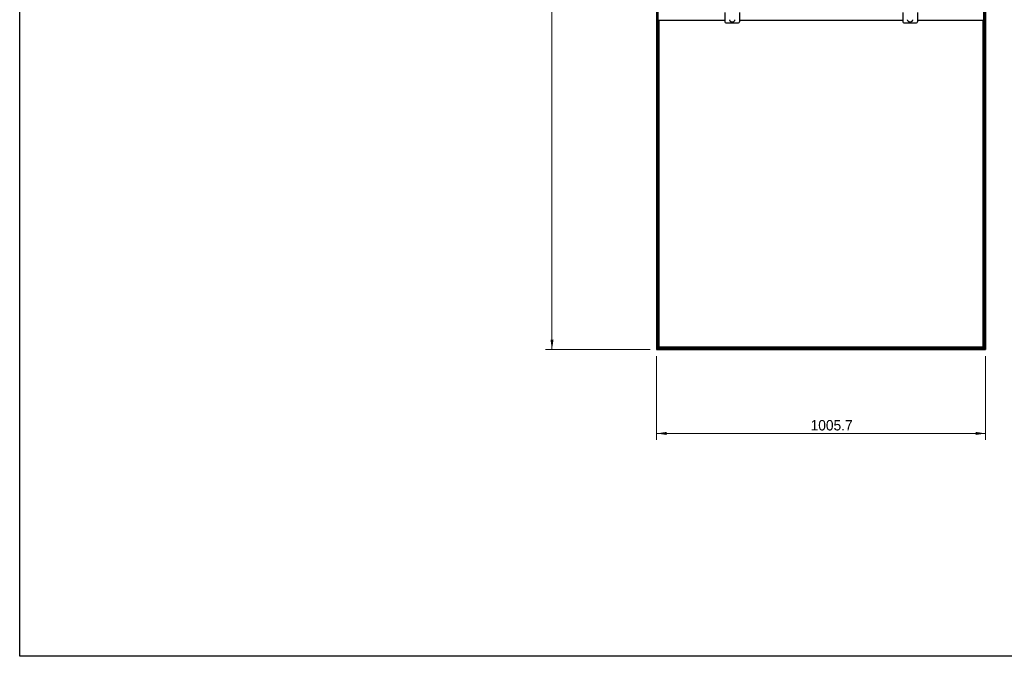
# Model space of a CAD drawing. Header units: millimetres. Extents: x 130 to 5859, y 139 to 4070.
# Tile 1 of 3: x 130 to 3141, y 140 to 2086. Entities that reach past the tile are written whole.
import ezdxf

# ---------------------------------------------------------------- set-up
doc = ezdxf.new("R2010")
doc.units = ezdxf.units.MM
doc.header["$LTSCALE"] = 20
doc.layers.add('1轮廓实线层', color=7, linetype='Continuous')
doc.styles.add('SLDTEXTSTYLE2', font='ARIAL.TTF', dxfattribs={"width": 0.948})
doc.styles.add('SLDTEXTSTYLE3', font='ARIALBD.TTF', dxfattribs={"width": 0.948})
doc.dimstyles.new('SLDDIMSTYLE0', dxfattribs={"dimtxt": 30.819824, "dimasz": 30.819824, "dimexe": 0, "dimexo": 0.0625, "dimgap": 7.704956, "dimtad": 1, "dimdec": 1, "dimrnd": 1e-09, "dimzin": 4, "dimdsep": 46, "dimtxsty": 'SLDTEXTSTYLE3', "dimsah": 1, "dimcen": 0.09, "dimadec": 0, "dimazin": 1, "dimtfac": 1, "dimtdec": 1, "dimtofl": 0, "dimtmove": 0, "dimatfit": 3, "dimfxl": 1, "dimfrac": 2, "dimtolj": 1, "dimtzin": 12, "dimarcsym": 0})
doc.dimstyles.new('SLDDIMSTYLE1', dxfattribs={"dimtxt": 30.819824, "dimasz": 30.819824, "dimexe": 0, "dimexo": 0.0625, "dimgap": 7.704956, "dimtad": 1, "dimdec": 1, "dimrnd": 1e-09, "dimzin": 12, "dimdsep": 46, "dimtxsty": 'SLDTEXTSTYLE3', "dimsah": 1, "dimcen": 0.09, "dimadec": 0, "dimazin": 3, "dimtfac": 1, "dimtdec": 1, "dimtofl": 0, "dimtmove": 0, "dimatfit": 3, "dimfxl": 1, "dimfrac": 2, "dimtolj": 1, "dimtzin": 12, "dimarcsym": 0})

# ---------------------------------------------------------------- blocks, each defined once
blk = doc.blocks.new('_D')
at = {"color": 7, "linetype": 'Continuous', "lineweight": 18}
for p, q in [((2058.1, 3477.4), (1738.1, 3477.4)), ((1758.1, 3477.4), (1758.1, 1077.4)), ((2058.1, 1077.4), (1738.1, 1077.4))]:
    blk.add_line(p, q, dxfattribs=at)
for points in [[(1758.1, 3477.4), (1753.4, 3446.6), (1762.9, 3446.6)], [(1758.1, 1077.4), (1762.9, 1108.2), (1753.4, 1108.2)]]:
    blk.add_solid(points, dxfattribs=at)
at = {"color": 7, "linetype": 'Continuous', "lineweight": 18, "insert": (1717.2, 2204.4), "char_height": 31.75, "attachment_point": 1, "rotation": 90, "style": 'SLDTEXTSTYLE2'}
blk.add_mtext('2400.0', dxfattribs=at)
blk = doc.blocks.new('_D_1')
at = {"color": 7, "linetype": 'Continuous', "lineweight": 18}
for p, q in [((2078.1, 1057.4), (2078.1, 801.1)), ((3083.9, 1057.4), (3083.9, 801.1)), ((2078.1, 821.1), (3083.9, 821.1))]:
    blk.add_line(p, q, dxfattribs=at)
for points in [[(2078.1, 821.1), (2109, 816.4), (2109, 825.9)], [(3083.9, 821.1), (3053.1, 825.9), (3053.1, 816.4)]]:
    blk.add_solid(points, dxfattribs=at)
at = {"color": 7, "linetype": 'Continuous', "lineweight": 18, "insert": (2548.9, 862), "char_height": 31.75, "attachment_point": 1, "style": 'SLDTEXTSTYLE2'}
blk.add_mtext('1005.7', dxfattribs=at)

msp = doc.modelspace()

# ---------------------------------------------------------------- linework, layer by layer
at = {"color": 7, "linetype": 'Continuous', "lineweight": 25}
for p, q in [((130.48, 140), (130.48, 4070)), ((5806.63, 140), (130.48, 140))]:
    msp.add_line(p, q, dxfattribs=at)
at = {"layer": '1轮廓实线层'}
for p, q in [((2078.14, 3477.41), (2078.14, 1077.41)), ((2078.49, 1077.76), (2078.49, 3477.06)), ((2079.29, 3476.26), (2079.29, 1078.56)), ((2079.64, 1078.91), (2079.64, 3475.91)), ((3082.38, 3475.91), (3082.38, 1078.91)), ((3082.73, 1078.56), (3082.73, 3476.26)), ((3083.53, 3477.06), (3083.53, 1077.76)), ((3083.88, 1077.41), (3083.88, 3477.41)), ((2080.01, 2080.7), (2080.01, 2108.61)), ((2083.01, 2080.7), (2083.01, 2108.61)), ((3079.01, 2080.7), (3079.01, 2108.61)), ((3082.01, 2080.7), (3082.01, 2108.61)), ((2083.01, 2080.7), (2080.01, 2080.7)), ((2080.01, 2080.7), (2080.01, 2076.9)), ((2083.01, 2080.7), (2083.01, 2076.9)), ((2083.39, 2084.61), (2286.51, 2084.61)), ((2083.39, 2084.61), (2083.39, 1082.66)), ((2083.74, 1083.01), (2083.39, 2084.61)), ((2084.89, 2084.61), (2084.54, 1083.81)), ((2084.89, 1084.16), (2084.89, 2084.61)), ((2085.59, 1084.86), (2085.59, 2084.61)), ((2286.51, 2107.11), (2286.51, 2079.11)), ((2331.51, 2107.11), (2331.51, 2079.11)), ((2331.51, 2084.61), (2830.51, 2084.61)), ((2830.51, 2107.11), (2830.51, 2079.11)), ((2875.51, 2107.11), (2875.51, 2079.11)), ((2875.51, 2084.61), (3078.63, 2084.61)), ((3076.43, 1084.86), (3076.43, 2084.61)), ((3077.13, 2084.61), (3077.13, 1084.16)), ((3077.48, 1083.81), (3077.13, 2084.61)), ((3078.63, 2084.61), (3078.28, 1083.01)), ((3078.63, 1082.66), (3078.63, 2084.61)), ((3082.01, 2080.7), (3079.01, 2080.7)), ((3079.01, 2080.7), (3079.01, 2076.9)), ((3082.01, 2080.7), (3082.01, 2076.9)), ((2079.64, 2075.61), (2080.01, 2075.61)), ((2080.01, 2063.21), (2079.64, 2063.21)), ((2083.01, 2076.9), (2080.01, 2076.9)), ((2080.01, 2039.1), (2080.01, 2076.9)), ((2083.01, 2039.1), (2083.01, 2076.9)), ((2083.01, 2075.61), (2083.39, 2075.61)), ((2083.39, 2063.21), (2083.01, 2063.21)), ((2289.51, 2076.11), (2328.51, 2076.11)), ((2833.51, 2076.11), (2872.51, 2076.11)), ((3079.01, 2075.61), (3078.63, 2075.61)), ((3078.63, 2063.21), (3079.01, 2063.21)), ((3082.01, 2076.9), (3079.01, 2076.9)), ((3079.01, 2039.1), (3079.01, 2076.9)), ((3082.01, 2039.1), (3082.01, 2076.9)), ((3082.38, 2075.61), (3082.01, 2075.61)), ((3082.01, 2063.21), (3082.38, 2063.21)), ((2079.64, 2043.61), (2080.01, 2043.61)), ((2083.39, 2031.21), (2079.64, 2031.21)), ((2083.01, 2039.1), (2080.01, 2039.1)), ((2080.01, 2039.1), (2080.01, 2036.21)), ((2083.01, 2036.21), (2080.01, 2036.21)), ((2083.01, 2043.61), (2083.39, 2043.61)), ((2083.01, 2039.1), (2083.01, 2036.21)), ((3079.01, 2043.61), (3078.63, 2043.61)), ((3078.63, 2031.21), (3082.38, 2031.21)), ((3082.01, 2039.1), (3079.01, 2039.1)), ((3079.01, 2039.1), (3079.01, 2036.21)), ((3082.01, 2036.21), (3079.01, 2036.21)), ((3082.38, 2043.61), (3082.01, 2043.61)), ((3082.01, 2039.1), (3082.01, 2036.21)), ((2079.64, 2011.61), (2083.39, 2011.61)), ((2083.39, 1999.21), (2079.64, 1999.21)), ((3082.38, 2011.61), (3078.63, 2011.61)), ((3078.63, 1999.21), (3082.38, 1999.21)), ((2079.64, 1979.61), (2083.39, 1979.61)), ((2083.39, 1967.21), (2079.64, 1967.21)), ((3082.38, 1979.61), (3078.63, 1979.61)), ((3078.63, 1967.21), (3082.38, 1967.21)), ((2079.64, 1947.61), (2083.39, 1947.61)), ((2083.39, 1935.21), (2079.64, 1935.21)), ((3082.38, 1947.61), (3078.63, 1947.61)), ((3078.63, 1935.21), (3082.38, 1935.21)), ((2079.64, 1915.61), (2083.39, 1915.61)), ((2083.39, 1903.21), (2079.64, 1903.21)), ((3082.38, 1915.61), (3078.63, 1915.61)), ((3078.63, 1903.21), (3082.38, 1903.21)), ((2079.64, 1883.61), (2083.39, 1883.61)), ((2083.39, 1871.21), (2079.64, 1871.21)), ((3082.38, 1883.61), (3078.63, 1883.61)), ((3078.63, 1871.21), (3082.38, 1871.21)), ((2079.64, 1851.61), (2083.39, 1851.61)), ((2083.39, 1839.21), (2079.64, 1839.21)), ((3082.38, 1851.61), (3078.63, 1851.61)), ((3078.63, 1839.21), (3082.38, 1839.21)), ((2079.64, 1819.61), (2083.39, 1819.61)), ((2083.39, 1807.21), (2079.64, 1807.21)), ((3082.38, 1819.61), (3078.63, 1819.61)), ((3078.63, 1807.21), (3082.38, 1807.21)), ((2079.64, 1787.61), (2083.39, 1787.61)), ((3082.38, 1787.61), (3078.63, 1787.61)), ((2083.39, 1775.21), (2079.64, 1775.21)), ((2079.64, 1755.61), (2083.39, 1755.61)), ((3078.63, 1775.21), (3082.38, 1775.21)), ((3082.38, 1755.61), (3078.63, 1755.61)), ((2083.39, 1743.21), (2079.64, 1743.21)), ((2079.64, 1723.61), (2083.39, 1723.61)), ((3078.63, 1743.21), (3082.38, 1743.21)), ((3082.38, 1723.61), (3078.63, 1723.61)), ((2083.39, 1711.21), (2079.64, 1711.21)), ((2079.64, 1691.61), (2083.39, 1691.61)), ((3078.63, 1711.21), (3082.38, 1711.21)), ((3082.38, 1691.61), (3078.63, 1691.61)), ((2083.39, 1679.21), (2079.64, 1679.21)), ((2079.64, 1659.61), (2083.39, 1659.61)), ((3078.63, 1679.21), (3082.38, 1679.21)), ((3082.38, 1659.61), (3078.63, 1659.61)), ((2083.39, 1647.21), (2079.64, 1647.21)), ((2079.64, 1627.61), (2083.39, 1627.61)), ((3078.63, 1647.21), (3082.38, 1647.21)), ((3082.38, 1627.61), (3078.63, 1627.61)), ((2083.39, 1615.21), (2079.64, 1615.21)), ((3078.63, 1615.21), (3082.38, 1615.21)), ((2079.64, 1595.61), (2083.39, 1595.61)), ((2083.39, 1583.21), (2079.64, 1583.21)), ((3082.38, 1595.61), (3078.63, 1595.61)), ((3078.63, 1583.21), (3082.38, 1583.21)), ((2079.64, 1563.61), (2083.39, 1563.61)), ((2083.39, 1551.21), (2079.64, 1551.21)), ((3082.38, 1563.61), (3078.63, 1563.61)), ((3078.63, 1551.21), (3082.38, 1551.21)), ((2079.64, 1531.61), (2083.39, 1531.61)), ((2083.39, 1519.21), (2079.64, 1519.21)), ((3082.38, 1531.61), (3078.63, 1531.61)), ((3078.63, 1519.21), (3082.38, 1519.21)), ((2079.64, 1499.61), (2083.39, 1499.61)), ((2083.39, 1487.21), (2079.64, 1487.21)), ((3082.38, 1499.61), (3078.63, 1499.61)), ((3078.63, 1487.21), (3082.38, 1487.21)), ((2079.64, 1467.61), (2083.39, 1467.61)), ((2083.39, 1455.21), (2079.64, 1455.21)), ((3082.38, 1467.61), (3078.63, 1467.61)), ((3078.63, 1455.21), (3082.38, 1455.21)), ((2079.64, 1435.61), (2083.39, 1435.61)), ((2083.39, 1423.21), (2079.64, 1423.21)), ((3082.38, 1435.61), (3078.63, 1435.61)), ((3078.63, 1423.21), (3082.38, 1423.21)), ((2079.64, 1403.61), (2083.39, 1403.61)), ((2083.39, 1391.21), (2079.64, 1391.21)), ((3082.38, 1403.61), (3078.63, 1403.61)), ((3078.63, 1391.21), (3082.38, 1391.21)), ((2079.64, 1371.61), (2083.39, 1371.61)), ((2083.39, 1359.21), (2079.64, 1359.21)), ((3082.38, 1371.61), (3078.63, 1371.61)), ((3078.63, 1359.21), (3082.38, 1359.21)), ((2079.64, 1339.61), (2083.39, 1339.61)), ((2083.39, 1327.21), (2079.64, 1327.21)), ((3082.38, 1339.61), (3078.63, 1339.61)), ((3078.63, 1327.21), (3082.38, 1327.21)), ((2079.64, 1307.61), (2083.39, 1307.61)), ((2083.39, 1295.21), (2079.64, 1295.21)), ((3082.38, 1307.61), (3078.63, 1307.61)), ((3078.63, 1295.21), (3082.38, 1295.21)), ((2079.64, 1275.61), (2083.39, 1275.61)), ((3082.38, 1275.61), (3078.63, 1275.61)), ((2083.39, 1263.21), (2079.64, 1263.21)), ((2079.64, 1243.61), (2083.39, 1243.61)), ((3078.63, 1263.21), (3082.38, 1263.21)), ((3082.38, 1243.61), (3078.63, 1243.61)), ((2083.39, 1231.21), (2079.64, 1231.21)), ((2079.64, 1211.61), (2083.39, 1211.61)), ((3078.63, 1231.21), (3082.38, 1231.21)), ((3082.38, 1211.61), (3078.63, 1211.61)), ((2083.39, 1199.21), (2079.64, 1199.21)), ((2079.64, 1179.61), (2083.39, 1179.61)), ((3078.63, 1199.21), (3082.38, 1199.21)), ((3082.38, 1179.61), (3078.63, 1179.61)), ((2083.39, 1167.21), (2079.64, 1167.21)), ((2079.64, 1147.61), (2083.39, 1147.61)), ((3078.63, 1167.21), (3082.38, 1167.21)), ((3082.38, 1147.61), (3078.63, 1147.61)), ((2083.39, 1135.21), (2079.64, 1135.21)), ((2079.64, 1115.61), (2083.39, 1115.61)), ((3078.63, 1135.21), (3082.38, 1135.21)), ((3082.38, 1115.61), (3078.63, 1115.61)), ((2083.39, 1103.21), (2079.64, 1103.21)), ((2085.59, 1084.86), (2084.89, 1084.16)), ((2085.59, 1084.86), (2084.89, 1084.16)), ((2084.89, 1084.16), (3077.13, 1084.16)), ((3076.43, 1084.86), (2085.59, 1084.86)), ((3076.43, 1084.86), (3077.13, 1084.16)), ((3076.43, 1084.86), (3077.13, 1084.16)), ((3078.63, 1103.21), (3082.38, 1103.21)), ((2078.14, 1077.41), (3083.88, 1077.41)), ((2079.29, 1078.56), (2078.49, 1077.76)), ((2078.49, 1077.76), (2079.29, 1078.56)), ((2078.49, 1077.76), (3083.53, 1077.76)), ((2079.29, 1078.56), (3082.73, 1078.56)), ((2079.64, 1083.61), (2083.39, 1083.61)), ((2083.39, 1082.66), (2079.64, 1078.91)), ((2083.39, 1082.66), (2079.64, 1078.91)), ((2079.64, 1078.91), (3082.38, 1078.91)), ((2083.39, 1082.66), (3078.63, 1082.66)), ((2084.54, 1083.81), (2083.74, 1083.01)), ((2083.74, 1083.01), (2084.54, 1083.81)), ((2083.74, 1083.01), (3078.28, 1083.01)), ((2084.54, 1083.81), (3077.48, 1083.81)), ((3077.48, 1083.81), (3078.28, 1083.01)), ((3078.28, 1083.01), (3077.48, 1083.81)), ((3082.38, 1083.61), (3078.63, 1083.61)), ((3078.63, 1082.66), (3082.38, 1078.91)), ((3078.63, 1082.66), (3082.38, 1078.91)), ((3082.73, 1078.56), (3083.53, 1077.76)), ((3083.53, 1077.76), (3082.73, 1078.56))]:
    msp.add_line(p, q, dxfattribs=at)
for centre, start, end in [((2289.51, 2079.11), 180, 270), ((2328.51, 2079.11), 270, 0), ((2833.51, 2079.11), 180, 270), ((2872.51, 2079.11), 270, 0)]:
    msp.add_arc(centre, 3, start, end, dxfattribs=at)
for points, knots in [([(2309.01, 2078.1), (2308.31, 2078.16), (2306.87, 2078.27), (2304.83, 2079.24), (2303.03, 2080.85), (2301.75, 2083.07), (2301.59, 2084.78), (2301.51, 2085.61)], [0, 0, 0, 0, 0.1767613, 0.3670593, 0.5634541, 0.7902149, 1, 1, 1, 1]), ([(2316.51, 2085.61), (2316.45, 2084.91), (2316.33, 2083.47), (2315.37, 2081.43), (2313.76, 2079.63), (2311.54, 2078.35), (2309.83, 2078.18), (2309.01, 2078.1)], [0, 0, 0, 0, 0.17686506, 0.36723941, 0.56364751, 0.79033567, 1, 1, 1, 1]), ([(2853.01, 2078.1), (2852.31, 2078.16), (2850.87, 2078.27), (2848.83, 2079.24), (2847.03, 2080.85), (2845.75, 2083.07), (2845.59, 2084.78), (2845.51, 2085.61)], [0, 0, 0, 0, 0.1767613, 0.3670593, 0.5634541, 0.7902149, 1, 1, 1, 1]), ([(2860.51, 2085.61), (2860.45, 2084.91), (2860.33, 2083.47), (2859.37, 2081.43), (2857.76, 2079.63), (2855.54, 2078.35), (2853.83, 2078.18), (2853.01, 2078.1)], [0, 0, 0, 0, 0.17686506, 0.36723941, 0.56364751, 0.79033567, 1, 1, 1, 1]), ([(2084.89, 1084.16), (2084.89, 1084.16), (2084.88, 1084.15), (2084.84, 1084.12), (2084.82, 1084.09), (2084.75, 1084.02), (2084.71, 1083.98), (2084.62, 1083.9), (2084.58, 1083.85), (2084.54, 1083.81)], [0, 0, 0, 0, 0.25, 0.25, 0.5, 0.5, 0.75, 0.75, 1, 1, 1, 1]), ([(2084.89, 1084.16), (2084.89, 1084.16), (2084.88, 1084.15), (2084.84, 1084.12), (2084.82, 1084.09), (2084.75, 1084.02), (2084.71, 1083.98), (2084.62, 1083.9), (2084.58, 1083.85), (2084.54, 1083.81)], [0, 0, 0, 0, 0.25, 0.25, 0.5, 0.5, 0.75, 0.75, 1, 1, 1, 1]), ([(3077.13, 1084.16), (3077.13, 1084.16), (3077.13, 1084.15), (3077.17, 1084.12), (3077.19, 1084.09), (3077.26, 1084.02), (3077.3, 1083.98), (3077.39, 1083.9), (3077.43, 1083.85), (3077.48, 1083.81)], [0, 0, 0, 0, 0.25, 0.25, 0.5, 0.5, 0.75, 0.75, 1, 1, 1, 1]), ([(3077.13, 1084.16), (3077.13, 1084.16), (3077.13, 1084.15), (3077.17, 1084.12), (3077.19, 1084.09), (3077.26, 1084.02), (3077.3, 1083.98), (3077.39, 1083.9), (3077.43, 1083.85), (3077.48, 1083.81)], [0, 0, 0, 0, 0.25, 0.25, 0.5, 0.5, 0.75, 0.75, 1, 1, 1, 1]), ([(2078.49, 1077.76), (2078.44, 1077.72), (2078.4, 1077.68), (2078.31, 1077.59), (2078.27, 1077.55), (2078.2, 1077.48), (2078.18, 1077.45), (2078.14, 1077.42), (2078.14, 1077.41), (2078.14, 1077.41)], [0, 0, 0, 0, 0.25, 0.25, 0.5, 0.5, 0.75, 0.75, 1, 1, 1, 1]), ([(2078.49, 1077.76), (2078.44, 1077.72), (2078.4, 1077.68), (2078.31, 1077.59), (2078.27, 1077.55), (2078.2, 1077.48), (2078.18, 1077.45), (2078.14, 1077.42), (2078.14, 1077.41), (2078.14, 1077.41)], [0, 0, 0, 0, 0.25, 0.25, 0.5, 0.5, 0.75, 0.75, 1, 1, 1, 1]), ([(2079.64, 1078.91), (2079.64, 1078.91), (2079.63, 1078.9), (2079.59, 1078.87), (2079.57, 1078.84), (2079.5, 1078.77), (2079.46, 1078.73), (2079.37, 1078.65), (2079.33, 1078.6), (2079.29, 1078.56)], [0, 0, 0, 0, 0.25, 0.25, 0.5, 0.5, 0.75, 0.75, 1, 1, 1, 1]), ([(2079.64, 1078.91), (2079.64, 1078.91), (2079.63, 1078.9), (2079.59, 1078.87), (2079.57, 1078.84), (2079.5, 1078.77), (2079.46, 1078.73), (2079.37, 1078.65), (2079.33, 1078.6), (2079.29, 1078.56)], [0, 0, 0, 0, 0.25, 0.25, 0.5, 0.5, 0.75, 0.75, 1, 1, 1, 1]), ([(2083.74, 1083.01), (2083.69, 1082.97), (2083.65, 1082.93), (2083.56, 1082.84), (2083.52, 1082.8), (2083.45, 1082.73), (2083.43, 1082.7), (2083.39, 1082.67), (2083.39, 1082.66), (2083.39, 1082.66)], [0, 0, 0, 0, 0.25, 0.25, 0.5, 0.5, 0.75, 0.75, 1, 1, 1, 1]), ([(2083.74, 1083.01), (2083.69, 1082.97), (2083.65, 1082.93), (2083.56, 1082.84), (2083.52, 1082.8), (2083.45, 1082.73), (2083.43, 1082.7), (2083.39, 1082.67), (2083.39, 1082.66), (2083.39, 1082.66)], [0, 0, 0, 0, 0.25, 0.25, 0.5, 0.5, 0.75, 0.75, 1, 1, 1, 1]), ([(3078.28, 1083.01), (3078.32, 1082.97), (3078.36, 1082.93), (3078.45, 1082.84), (3078.49, 1082.8), (3078.56, 1082.73), (3078.58, 1082.7), (3078.62, 1082.67), (3078.63, 1082.66), (3078.63, 1082.66)], [0, 0, 0, 0, 0.25, 0.25, 0.5, 0.5, 0.75, 0.75, 1, 1, 1, 1]), ([(3078.28, 1083.01), (3078.32, 1082.97), (3078.36, 1082.93), (3078.45, 1082.84), (3078.49, 1082.8), (3078.56, 1082.73), (3078.58, 1082.7), (3078.62, 1082.67), (3078.63, 1082.66), (3078.63, 1082.66)], [0, 0, 0, 0, 0.25, 0.25, 0.5, 0.5, 0.75, 0.75, 1, 1, 1, 1]), ([(3082.38, 1078.91), (3082.38, 1078.91), (3082.38, 1078.9), (3082.42, 1078.87), (3082.44, 1078.84), (3082.51, 1078.77), (3082.55, 1078.73), (3082.64, 1078.65), (3082.68, 1078.6), (3082.73, 1078.56)], [0, 0, 0, 0, 0.25, 0.25, 0.5, 0.5, 0.75, 0.75, 1, 1, 1, 1]), ([(3082.38, 1078.91), (3082.38, 1078.91), (3082.38, 1078.9), (3082.42, 1078.87), (3082.44, 1078.84), (3082.51, 1078.77), (3082.55, 1078.73), (3082.64, 1078.65), (3082.68, 1078.6), (3082.73, 1078.56)], [0, 0, 0, 0, 0.25, 0.25, 0.5, 0.5, 0.75, 0.75, 1, 1, 1, 1]), ([(3083.53, 1077.76), (3083.57, 1077.72), (3083.61, 1077.68), (3083.7, 1077.59), (3083.74, 1077.55), (3083.81, 1077.48), (3083.83, 1077.45), (3083.87, 1077.42), (3083.88, 1077.41), (3083.88, 1077.41)], [0, 0, 0, 0, 0.25, 0.25, 0.5, 0.5, 0.75, 0.75, 1, 1, 1, 1]), ([(3083.53, 1077.76), (3083.57, 1077.72), (3083.61, 1077.68), (3083.7, 1077.59), (3083.74, 1077.55), (3083.81, 1077.48), (3083.83, 1077.45), (3083.87, 1077.42), (3083.88, 1077.41), (3083.88, 1077.41)], [0, 0, 0, 0, 0.25, 0.25, 0.5, 0.5, 0.75, 0.75, 1, 1, 1, 1])]:
    msp.add_open_spline(points, degree=3, knots=knots, dxfattribs=at)

# ---------------------------------------------------------------- dimensions: what is measured, and where the dimension line sits
at = {"color": 7, "linetype": 'Continuous', "lineweight": 18}
dim = msp.add_linear_dim(base=(1758.14, 1077.41), p1=(2078.14, 3477.41), p2=(2078.14, 1077.41), angle=90, dimstyle='SLDDIMSTYLE0', dxfattribs=at)
dim.commit()
dim.dimension.update_dxf_attribs({"geometry": '_D', "text_midpoint": (1758.14, 2269.05), "dimtype": 160})
dim = msp.add_linear_dim(base=(3083.88, 821.12), p1=(2078.14, 1077.41), p2=(3083.88, 1077.41), dimstyle='SLDDIMSTYLE1', dxfattribs=at)
dim.commit()
dim.dimension.update_dxf_attribs({"geometry": '_D_1', "text_midpoint": (2613.55, 821.12), "dimtype": 160})

doc.saveas('drawing.dxf')
